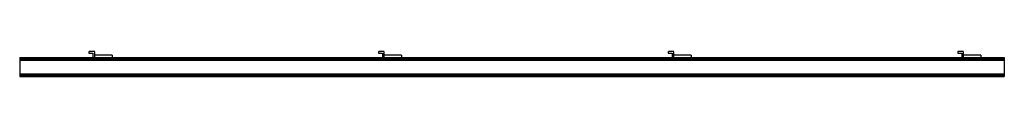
# Model space of a CAD drawing. Header units: millimetres. Extents: x 0 to 1700, y -33 to 10.
import ezdxf

# ---------------------------------------------------------------- set-up
doc = ezdxf.new("R2010")
doc.units = ezdxf.units.MM
doc.header["$LTSCALE"] = 10
doc.linetypes.add('ALLCAD_Strich', pattern=[0.2, 0.15, -0.05])
doc.layers.add('BESCH_KONT_sich_schn_ansi_2d', color=40, linetype='Continuous')

msp = doc.modelspace()

# ---------------------------------------------------------------- linework, layer by layer
at = {"layer": 'BESCH_KONT_sich_schn_ansi_2d', "linetype": 'ALLCAD_Strich', "extrusion": (0, 1, -2.22045e-16)}
for p, q in [((0, 0, 16.5), (0, -33, 16.5)), ((0, 0, 16.5), (1700, 0, 16.5)), ((119.5, 10, 16.5), (119.5, 7, 16.5)), ((129.5, 10, 16.5), (119.5, 10, 16.5)), ((119.5, 7, 16.5), (126.5, 7, 16.5)), ((126.5, 7, 16.5), (126.5, 0, 16.5)), ((129.5, 4, 16.5), (129.5, 10, 16.5)), ((129.5, 0, 16.5), (129.5, 4, 16.5)), ((159.5, 4, 16.5), (129.5, 4, 16.5)), ((159.5, 4, 16.5), (159.5, 0, 16.5)), ((619.5, 10, 16.5), (619.5, 7, 16.5)), ((629.5, 10, 16.5), (619.5, 10, 16.5)), ((619.5, 7, 16.5), (626.5, 7, 16.5)), ((626.5, 7, 16.5), (626.5, 0, 16.5)), ((629.5, 4, 16.5), (629.5, 10, 16.5)), ((629.5, 0, 16.5), (629.5, 4, 16.5)), ((659.5, 4, 16.5), (629.5, 4, 16.5)), ((659.5, 4, 16.5), (659.5, 0, 16.5)), ((1119.5, 10, 16.5), (1119.5, 7, 16.5)), ((1129.5, 10, 16.5), (1119.5, 10, 16.5)), ((1119.5, 7, 16.5), (1126.5, 7, 16.5)), ((1126.5, 7, 16.5), (1126.5, 0, 16.5)), ((1129.5, 4, 16.5), (1129.5, 10, 16.5)), ((1129.5, 0, 16.5), (1129.5, 4, 16.5)), ((1159.5, 4, 16.5), (1129.5, 4, 16.5)), ((1159.5, 4, 16.5), (1159.5, 0, 16.5)), ((1619.5, 10, 16.5), (1619.5, 7, 16.5)), ((1629.5, 10, 16.5), (1619.5, 10, 16.5)), ((1619.5, 7, 16.5), (1626.5, 7, 16.5)), ((1626.5, 7, 16.5), (1626.5, 0, 16.5)), ((1629.5, 4, 16.5), (1629.5, 10, 16.5)), ((1629.5, 0, 16.5), (1629.5, 4, 16.5)), ((1659.5, 4, 16.5), (1629.5, 4, 16.5)), ((1659.5, 4, 16.5), (1659.5, 0, 16.5)), ((1700, 0, 16.5), (1700, -33, 16.5)), ((0, -2.5, 16.5), (0, -2.5, 16.5)), ((0, -2.5, 16.5), (0, -2.5, 16.5)), ((0, -2.5, 16.5), (0, -2.5, 16.5)), ((0, -2.5, 16.5), (0, -2.5, 16.5)), ((0, -2.5, 16.5), (0, -2.5, 16.5)), ((0, -2.5, 16.5), (0, -2.5, 16.5)), ((0, -2.5, 16.5), (0, -2.5, 16.5)), ((0, -2.5, 16.5), (0, -2.5, 16.5)), ((0, -2.5, 16.5), (0, -2.5, 16.5)), ((0, -2.5, 16.5), (0, -2.5, 16.5)), ((0, -2.5, 16.5), (0, -2.5, 16.5)), ((0, -2.5, 16.5), (0, -2.5, 16.5)), ((0, -2.5, 16.5), (0, -2.5, 16.5)), ((0, -2.5, 16.5), (0, -2.5, 16.5)), ((0, -2.5, 16.5), (0, -2.5, 16.5)), ((0, -2.5, 16.5), (0, -2.5, 16.5)), ((0, -2.5, 16.5), (0, -2.5, 16.5)), ((0, -2.5, 16.5), (0, -2.5, 16.5)), ((0, -2.5, 16.5), (0, -2.5, 16.5)), ((0, -2.5, 16.5), (0, -2.5, 16.5)), ((0, -2.5, 16.5), (0, -2.5, 16.5)), ((0, -2.5, 16.5), (0, -2.5, 16.5)), ((0, -2.5, 16.5), (0, -2.5, 16.5)), ((0, -2.5, 16.5), (1700, -2.5, 16.5)), ((0, -4.5, 16.5), (1700, -4.5, 16.5)), ((0, -5, 16.5), (1700, -5, 16.5)), ((0, -28.5, 16.5), (1700, -28.5, 16.5)), ((1700, -29.5, 16.5), (0, -29.5, 16.5)), ((0, -31, 16.5), (1700, -31, 16.5)), ((0, -33, 16.5), (1700, -33, 16.5))]:
    msp.add_line(p, q, dxfattribs=at)
at = {"layer": 'BESCH_KONT_sich_schn_ansi_2d', "linetype": 'ALLCAD_Strich'}
for radius, start, end in [(0.00217, 90, 180), (0.00217, 180, 270), (0.00271, 360, 90), (0.00271, 180, 270), (0.00271, 270, 0), (0.00271, 360, 90), (0.00271, 90, 180), (0.00271, 180, 270), (0.00271, 270, 0), (0.00271, 90, 180)]:
    msp.add_arc((0, -2.5, 16.5), radius, start, end, dxfattribs=at)
at = {"layer": 'BESCH_KONT_sich_schn_ansi_2d', "linetype": 'ALLCAD_Strich', "extrusion": (0, -2.22045e-16, -1)}
for radius, start, end in [(0.00093, 270, 0), (0.00093, 0, 90), (0.00116, 0, 90), (0.00116, 270, 360), (0.00116, 90, 180), (0.00116, 180, 270), (0.00116, 0, 90), (0.00116, 270, 360), (0.00116, 90, 180), (0.00116, 180, 270)]:
    msp.add_arc((0, -2.5, -16.5), radius, start, end, dxfattribs=at)

doc.saveas('drawing.dxf')
